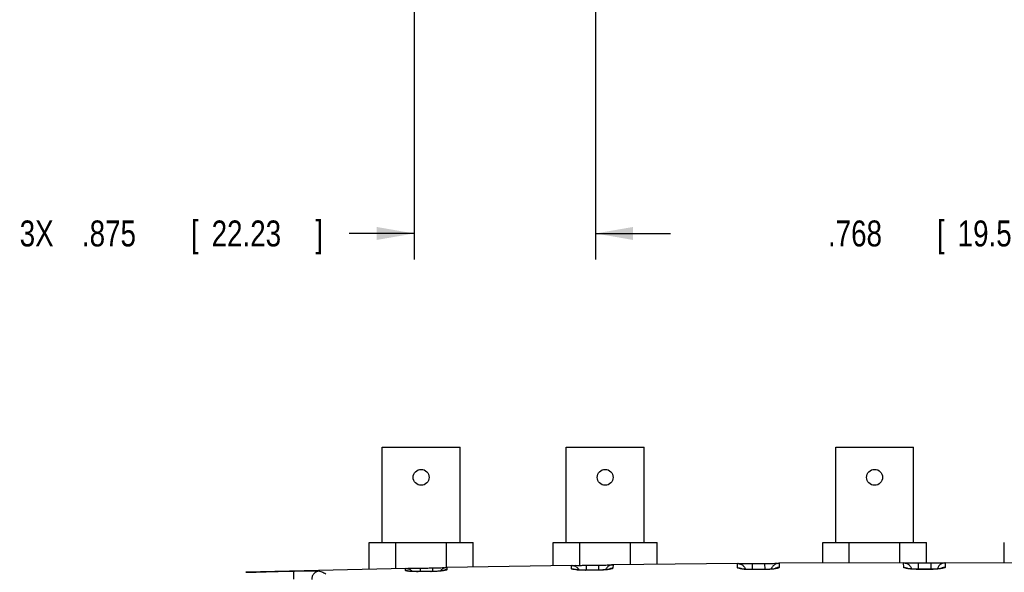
# Model space of a CAD drawing. Header units: inches. Extents: x 0 to 34, y 0 to 22.
# Tile 10 of 98: x 7.9 to 12.7, y 5.1 to 7.8. Entities that reach past the tile are written whole.
import ezdxf

# ---------------------------------------------------------------- set-up
doc = ezdxf.new("R2010")
doc.units = ezdxf.units.IN
doc.header["$LTSCALE"] = 1.87
doc.header["$MEASUREMENT"] = 0
doc.layers.get('0').update_dxf_attribs({"linetype": 'CONTINUOUS'})
doc.layers.add('DIMENSIONS', color=7, linetype='CONTINUOUS')
doc.styles.get("Standard").update_dxf_attribs({"font": 'txt', "width": 0.8})
doc.dimstyles.new('DIMSTYLE_1', dxfattribs={"dimtxt": 0.125, "dimasz": 0.18, "dimexe": 0.18, "dimexo": 0.0625, "dimgap": 0.09, "dimtad": 0, "dimtih": 1, "dimtoh": 1, "dimdec": 3, "dimzin": 4, "dimdsep": 46, "dimtxsty": 'STANDARD', "dimblk": '_FILLED', "dimblk1": '_FILLED', "dimblk2": '_FILLED', "dimcen": 0.09, "dimadec": 0, "dimazin": 0, "dimtp": 0.001, "dimtm": 0.001, "dimtfac": 1, "dimtdec": 3, "dimtofl": 0, "dimtmove": 0, "dimatfit": 3, "dimldrblk": '_FILLED', "dimfxl": 1, "dimtolj": 1, "dimtzin": 4, "dimarcsym": 0})

# ---------------------------------------------------------------- blocks, each defined once
blk = doc.blocks.new('_FILLED')
at = {"color": 0, "linetype": 'BYBLOCK'}
blk.add_solid([(0, 0), (-1, 0.174), (-1, -0.174)], dxfattribs=at)
blk = doc.blocks.new('*D8')
at = {"layer": 'DIMENSIONS', "color": 2, "linetype": 'CONTINUOUS'}
for p, q in [((9.8182, 12.1663), (9.8182, 6.6083)), ((10.6932, 12.1663), (10.6932, 6.6083)), ((9.8182, 6.7333), (9.5053, 6.7333)), ((10.6932, 6.7333), (11.0532, 6.7333))]:
    blk.add_line(p, q, dxfattribs=at)
at = {"layer": 'DIMENSIONS', "color": 2, "linetype": 'CONTINUOUS', "xscale": 0.18, "yscale": 0.18, "zscale": 0.18}
blk.add_blockref('_FILLED', (9.8182, 6.7333), dxfattribs=at)
at = {"layer": 'DIMENSIONS', "color": 2, "linetype": 'CONTINUOUS', "xscale": 0.18, "yscale": 0.18, "zscale": 0.18, "rotation": 180}
blk.add_blockref('_FILLED', (10.6932, 6.7333), dxfattribs=at)
at = {"layer": 'DIMENSIONS', "color": 2, "linetype": 'CONTINUOUS', "width": 0.8}
for s, p in [('3X ', (7.9178, 6.6708)), ('.875', (8.2178, 6.6708)), ('[', (8.7428, 6.6708)), ('22.23', (8.8428, 6.6708)), (']', (9.3428, 6.6708))]:
    blk.add_text(s, height=0.125, dxfattribs=at).set_placement(p)
blk = doc.blocks.new('*D11')
at = {"layer": 'DIMENSIONS', "color": 2, "linetype": 'CONTINUOUS'}
for p, q in [((13.4365, 9.9919), (13.4365, 6.6083)), ((14.2048, 9.9919), (14.2048, 6.6083)), ((13.4365, 6.7333), (13.1002, 6.7333)), ((14.2048, 6.7333), (14.5648, 6.7333))]:
    blk.add_line(p, q, dxfattribs=at)
at = {"layer": 'DIMENSIONS', "color": 2, "linetype": 'CONTINUOUS', "xscale": 0.18, "yscale": 0.18, "zscale": 0.18}
blk.add_blockref('_FILLED', (13.4365, 6.7333), dxfattribs=at)
at = {"layer": 'DIMENSIONS', "color": 2, "linetype": 'CONTINUOUS', "xscale": 0.18, "yscale": 0.18, "zscale": 0.18, "rotation": 180}
blk.add_blockref('_FILLED', (14.2048, 6.7333), dxfattribs=at)
at = {"layer": 'DIMENSIONS', "color": 2, "linetype": 'CONTINUOUS', "width": 0.8}
for s, p in [('.768', (11.8127, 6.6708)), ('[', (12.3377, 6.6708)), ('19.52', (12.4377, 6.6708)), (']', (12.9377, 6.6708))]:
    blk.add_text(s, height=0.125, dxfattribs=at).set_placement(p)

msp = doc.modelspace()

# ---------------------------------------------------------------- linework, layer by layer
at = {"color": 7, "linetype": 'CONTINUOUS'}
for p, q in [((9.6648, 5.2442), (9.6648, 5.7042)), ((9.6648, 5.7042), (10.0398, 5.7042)), ((10.0398, 5.2442), (10.0398, 5.7042)), ((10.5515, 5.2442), (10.5515, 5.7042)), ((10.5515, 5.7042), (10.9265, 5.7042)), ((10.9265, 5.2442), (10.9265, 5.7042)), ((11.8498, 5.2442), (11.8498, 5.7042)), ((11.8498, 5.7042), (12.2248, 5.7042)), ((12.2248, 5.2442), (12.2248, 5.7042)), ((9.6023, 5.1153), (9.6023, 5.2442)), ((9.6023, 5.2442), (10.1023, 5.2442)), ((9.73, 5.1184), (9.73, 5.2442)), ((9.9747, 5.1236), (9.9747, 5.2442)), ((10.1023, 5.1258), (10.1023, 5.2442)), ((10.489, 5.1325), (10.489, 5.2442)), ((10.489, 5.2442), (10.989, 5.2442)), ((10.6167, 5.1342), (10.6167, 5.2442)), ((10.8614, 5.1376), (10.8614, 5.2442)), ((10.989, 5.1389), (10.989, 5.2442)), ((11.7873, 5.145), (11.7873, 5.2442)), ((11.7873, 5.2442), (12.2873, 5.2442)), ((11.915, 5.1454), (11.915, 5.2442)), ((12.1597, 5.1462), (12.1597, 5.2442)), ((12.2873, 5.1458), (12.2873, 5.2442)), ((12.6623, 5.1453), (12.6623, 5.2442)), ((10.5787, 5.134), (9.9741, 5.1236)), ((10.5767, 5.1339), (10.5788, 5.134)), ((10.5773, 5.1179), (10.5767, 5.1339)), ((10.6467, 5.1345), (10.6471, 5.1107)), ((10.7069, 5.1353), (10.7073, 5.1111)), ((10.7749, 5.1367), (10.7769, 5.1367)), ((11.3786, 5.1429), (10.775, 5.1367)), ((10.7769, 5.1367), (10.7764, 5.1202)), ((11.3767, 5.1428), (11.3786, 5.1429)), ((11.3774, 5.1226), (11.3767, 5.1428)), ((11.4467, 5.1429), (11.4469, 5.1141)), ((11.5075, 5.1433), (11.5077, 5.1143)), ((11.5755, 5.1442), (11.5775, 5.1442)), ((12.1788, 5.1463), (11.5756, 5.1442)), ((11.5775, 5.1442), (11.5768, 5.1238)), ((12.1769, 5.1462), (12.1788, 5.1463)), ((12.1776, 5.1245), (12.1769, 5.1462)), ((12.2469, 5.1458), (12.2469, 5.1223)), ((12.3078, 5.1458), (12.3078, 5.1223)), ((12.9791, 5.1442), (12.3759, 5.1463)), ((12.3759, 5.1463), (12.3778, 5.1462)), ((12.3778, 5.1462), (12.3771, 5.1245)), ((9.7791, 5.1196), (9.0075, 5.1006)), ((9.777, 5.1195), (9.7791, 5.1196)), ((9.7773, 5.1094), (9.777, 5.1195)), ((9.8413, 5.1037), (9.8417, 5.104)), ((9.8999, 5.1046), (9.8417, 5.104)), ((9.8469, 5.1206), (9.8473, 5.104)), ((9.8995, 5.1043), (9.8999, 5.1046)), ((9.9062, 5.1218), (9.9065, 5.1047)), ((9.9741, 5.1236), (9.9762, 5.1236)), ((9.9762, 5.1236), (9.9758, 5.113)), ((10.6434, 5.1103), (10.6437, 5.1106)), ((10.7024, 5.111), (10.6437, 5.1106)), ((10.702, 5.1106), (10.7024, 5.111)), ((11.4456, 5.1136), (11.4457, 5.1141)), ((11.5046, 5.1142), (11.4457, 5.1141)), ((11.5045, 5.1138), (11.5046, 5.1142)), ((12.2469, 5.1223), (12.2469, 5.1152)), ((12.2478, 5.1147), (12.2479, 5.1152)), ((12.3068, 5.1152), (12.2479, 5.1152)), ((12.3068, 5.1147), (12.3068, 5.1152)), ((12.3078, 5.1223), (12.3078, 5.1152))]:
    msp.add_line(p, q, dxfattribs=at)
for points in [[(9.8417, 5.104), (9.8343, 5.1039), (9.822, 5.1041), (9.8115, 5.1045), (9.8029, 5.105), (9.7966, 5.1056), (9.7927, 5.1062), (9.7918, 5.1063)], [(9.9614, 5.1093), (9.9612, 5.1093), (9.9585, 5.1087), (9.953, 5.1079), (9.9453, 5.107), (9.9354, 5.1061), (9.9236, 5.1053), (9.9104, 5.1048), (9.8999, 5.1046)], [(10.6437, 5.1106), (10.6377, 5.1106), (10.6261, 5.1109), (10.6158, 5.1113), (10.6072, 5.112), (10.6004, 5.1127), (10.5956, 5.1134), (10.5943, 5.1137)], [(10.7592, 5.1154), (10.7599, 5.1156), (10.7592, 5.1155), (10.7551, 5.1147), (10.7482, 5.1137), (10.7387, 5.1126), (10.7271, 5.1118), (10.7138, 5.1112), (10.7024, 5.111)], [(11.4457, 5.1141), (11.4358, 5.1142), (11.4228, 5.1146), (11.4118, 5.1154), (11.4032, 5.1164), (11.3973, 5.1173), (11.3956, 5.1177)], [(11.5583, 5.1184), (11.5592, 5.1187), (11.5583, 5.1185), (11.5531, 5.1175), (11.5444, 5.1163), (11.5329, 5.1152), (11.5189, 5.1145), (11.5046, 5.1142)], [(12.2479, 5.1152), (12.2377, 5.1153), (12.2245, 5.1158), (12.2132, 5.1167), (12.2044, 5.1177), (12.1982, 5.1187), (12.1963, 5.1192)], [(12.3593, 5.1194), (12.3589, 5.1193), (12.3555, 5.1186), (12.3494, 5.1176), (12.3407, 5.1166), (12.3299, 5.1158), (12.3173, 5.1153), (12.3068, 5.1152)]]:
    msp.add_lwpolyline(points, dxfattribs=at)
for centre in [(9.8523, 5.5582), (10.739, 5.5582), (12.0373, 5.5582)]:
    msp.add_circle(centre, 0.0385, dxfattribs=at)
for points, knots in [([(10.5767, 5.1339), (10.5819, 5.134), (10.5923, 5.1321), (10.6015, 5.1262), (10.6055, 5.1223), (10.6059, 5.1219)], [0, 0, 0, 0, 0.478943, 0.957882, 1, 1, 1, 1]), ([(10.5788, 5.1344), (10.5793, 5.1343), (10.5846, 5.1327), (10.5873, 5.1337), (10.5903, 5.1341)], [0, 0, 0, 0, 0.08814, 1, 1, 1, 1]), ([(10.5903, 5.1341), (10.5948, 5.1347), (10.6075, 5.1337), (10.6258, 5.1343), (10.6395, 5.1344), (10.6467, 5.1345)], [0, 0, 0, 0, 0.274983, 0.619461, 1, 1, 1, 1]), ([(10.6467, 5.1345), (10.6567, 5.1346), (10.6768, 5.1349), (10.6969, 5.1351), (10.7069, 5.1353)], [0, 0, 0, 0, 0.500001, 1, 1, 1, 1]), ([(10.7069, 5.1353), (10.7141, 5.1354), (10.7279, 5.1357), (10.7462, 5.1356), (10.7589, 5.1369), (10.7634, 5.1364)], [0, 0, 0, 0, 0.381409, 0.725572, 1, 1, 1, 1]), ([(10.7769, 5.1367), (10.7719, 5.1366), (10.7617, 5.1345), (10.7488, 5.126), (10.7429, 5.1175), (10.7409, 5.1128)], [0, 0, 0, 0, 0.333335, 0.666669, 1, 1, 1, 1]), ([(10.7634, 5.1364), (10.7663, 5.1361), (10.769, 5.1353), (10.7744, 5.1369), (10.7748, 5.1371)], [0, 0, 0, 0, 0.911524, 1, 1, 1, 1]), ([(11.3767, 5.1428), (11.3818, 5.1429), (11.3922, 5.1409), (11.4054, 5.1324), (11.4114, 5.1239), (11.4135, 5.1192)], [0, 0, 0, 0, 0.333335, 0.666669, 1, 1, 1, 1]), ([(11.3787, 5.1433), (11.3792, 5.1432), (11.3846, 5.1416), (11.3873, 5.1425), (11.3902, 5.1429)], [0, 0, 0, 0, 0.092355, 1, 1, 1, 1]), ([(11.3902, 5.1429), (11.3947, 5.1434), (11.4074, 5.1424), (11.4257, 5.1429), (11.4395, 5.1428), (11.4467, 5.1429)], [0, 0, 0, 0, 0.274951, 0.619436, 1, 1, 1, 1]), ([(11.4467, 5.1429), (11.4568, 5.1429), (11.4771, 5.1431), (11.4973, 5.1432), (11.5075, 5.1433)], [0, 0, 0, 0, 0.500001, 1, 1, 1, 1]), ([(11.5075, 5.1433), (11.5146, 5.1433), (11.5285, 5.1436), (11.5468, 5.1434), (11.5595, 5.1446), (11.564, 5.144)], [0, 0, 0, 0, 0.381373, 0.725527, 1, 1, 1, 1]), ([(11.5626, 5.1412), (11.5578, 5.1393), (11.5492, 5.1336), (11.5432, 5.1251), (11.5412, 5.1204)], [0, 0, 0, 0, 0.500002, 1, 1, 1, 1]), ([(11.564, 5.144), (11.5669, 5.1437), (11.5696, 5.1429), (11.575, 5.1445), (11.5754, 5.1446)], [0, 0, 0, 0, 0.907613, 1, 1, 1, 1]), ([(12.207, 5.1167), (12.2017, 5.1173), (12.1926, 5.1185), (12.1837, 5.1206), (12.1777, 5.123), (12.1776, 5.1245)], [0, 0, 0, 0, 0.510911, 0.851664, 1, 1, 1, 1]), ([(12.1776, 5.1245), (12.1827, 5.1245), (12.1894, 5.1232), (12.1955, 5.1204), (12.1968, 5.1197)], [0, 0, 0, 0, 0.766848, 1, 1, 1, 1]), ([(12.1789, 5.1467), (12.1793, 5.1466), (12.1847, 5.145), (12.1874, 5.1458), (12.1904, 5.1462)], [0, 0, 0, 0, 0.093788, 1, 1, 1, 1]), ([(12.1904, 5.1462), (12.1949, 5.1467), (12.2076, 5.1456), (12.2259, 5.146), (12.2397, 5.1458), (12.2469, 5.1458)], [0, 0, 0, 0, 0.274815, 0.619081, 1, 1, 1, 1]), ([(12.1919, 5.1433), (12.1966, 5.1414), (12.2054, 5.1357), (12.2113, 5.1272), (12.2134, 5.1225)], [0, 0, 0, 0, 0.500002, 1, 1, 1, 1]), ([(12.3078, 5.1458), (12.315, 5.1458), (12.3288, 5.146), (12.3471, 5.1456), (12.3598, 5.1467), (12.3643, 5.1462)], [0, 0, 0, 0, 0.381342, 0.725487, 1, 1, 1, 1]), ([(12.3628, 5.1433), (12.3581, 5.1414), (12.3493, 5.1357), (12.3433, 5.1272), (12.3413, 5.1225)], [0, 0, 0, 0, 0.500002, 1, 1, 1, 1]), ([(12.3771, 5.1245), (12.377, 5.123), (12.3709, 5.1206), (12.362, 5.1185), (12.353, 5.1173), (12.3477, 5.1167)], [0, 0, 0, 0, 0.148756, 0.489365, 1, 1, 1, 1]), ([(12.3771, 5.1245), (12.372, 5.1245), (12.3653, 5.1232), (12.3593, 5.1204), (12.3579, 5.1197)], [0, 0, 0, 0, 0.768891, 1, 1, 1, 1]), ([(12.3643, 5.1462), (12.3672, 5.1458), (12.3699, 5.145), (12.3753, 5.1466), (12.3758, 5.1467)], [0, 0, 0, 0, 0.906395, 1, 1, 1, 1]), ([(9.0075, 5.1006), (9.0339, 5.1013), (9.1113, 5.1035), (9.1887, 5.1055), (9.2397, 5.1068)], [0, 0, 0, 0, 0.340933, 1, 1, 1, 1]), ([(9.2397, 5.1068), (9.2385, 5.1066), (9.238, 5.101), (9.2368, 5.094), (9.2365, 5.081), (9.2365, 5.0718), (9.2366, 5.0668)], [0, 0, 0, 0, 0.086724, 0.303782, 0.623821, 1, 1, 1, 1]), ([(9.2397, 5.1068), (9.2434, 5.1069), (9.2508, 5.107), (9.2618, 5.1073), (9.2725, 5.1075), (9.283, 5.1077), (9.293, 5.1079), (9.3027, 5.1081), (9.3118, 5.1082), (9.3203, 5.1083), (9.3283, 5.1083), (9.3356, 5.1082), (9.3421, 5.1081), (9.348, 5.1079), (9.353, 5.1077), (9.3572, 5.1074), (9.3606, 5.107), (9.3625, 5.1066), (9.3632, 5.1064)], [0, 0, 0, 0, 0.090265, 0.179328, 0.266544, 0.35124, 0.432757, 0.510648, 0.584524, 0.653885, 0.718245, 0.777162, 0.830453, 0.877881, 0.918933, 0.953118, 0.980156, 1, 1, 1, 1]), ([(9.3632, 5.1064), (9.3582, 5.1062), (9.3481, 5.1039), (9.3354, 5.0949), (9.3269, 5.0818), (9.3249, 5.0716), (9.3248, 5.0665)], [0, 0, 0, 0, 0.248131, 0.497754, 0.748682, 1, 1, 1, 1]), ([(9.3632, 5.1064), (9.3666, 5.1055), (9.3733, 5.1033), (9.3831, 5.0989), (9.3895, 5.0952), (9.3927, 5.0932)], [0, 0, 0, 0, 0.320861, 0.653189, 1, 1, 1, 1]), ([(9.777, 5.1195), (9.7821, 5.1197), (9.7926, 5.1178), (9.8015, 5.1122), (9.8053, 5.1086)], [0, 0, 0, 0, 0.500001, 1, 1, 1, 1]), ([(9.7773, 5.1094), (9.7825, 5.1095), (9.7881, 5.1085), (9.7933, 5.1064), (9.7937, 5.1062)], [0, 0, 0, 0, 0.927903, 1, 1, 1, 1]), ([(9.8036, 5.1046), (9.7988, 5.1049), (9.7906, 5.1055), (9.7832, 5.107), (9.7774, 5.1081), (9.7773, 5.1094)], [0, 0, 0, 0, 0.523534, 0.86497, 1, 1, 1, 1]), ([(9.7792, 5.12), (9.7796, 5.1199), (9.7849, 5.1184), (9.7876, 5.1194), (9.7905, 5.1198)], [0, 0, 0, 0, 0.081017, 1, 1, 1, 1]), ([(9.7905, 5.1198), (9.795, 5.1204), (9.8077, 5.1196), (9.826, 5.1203), (9.8398, 5.1204), (9.8469, 5.1206)], [0, 0, 0, 0, 0.275011, 0.619483, 1, 1, 1, 1]), ([(9.8413, 5.1037), (9.8346, 5.1036), (9.822, 5.1037), (9.8096, 5.1042), (9.8036, 5.1046)], [0, 0, 0, 0, 0.528767, 1, 1, 1, 1]), ([(9.8995, 5.1043), (9.8898, 5.1042), (9.8704, 5.104), (9.851, 5.1038), (9.8413, 5.1037)], [0, 0, 0, 0, 0.499989, 1, 1, 1, 1]), ([(9.8469, 5.1206), (9.8568, 5.1208), (9.8765, 5.1212), (9.8963, 5.1216), (9.9062, 5.1218)], [0, 0, 0, 0, 0.500002, 1, 1, 1, 1]), ([(9.9435, 5.1064), (9.9363, 5.1058), (9.9219, 5.1048), (9.9071, 5.1044), (9.8995, 5.1043)], [0, 0, 0, 0, 0.481405, 1, 1, 1, 1]), ([(9.9062, 5.1218), (9.9134, 5.1219), (9.9272, 5.1224), (9.9455, 5.1224), (9.9582, 5.1238), (9.9627, 5.1233)], [0, 0, 0, 0, 0.381448, 0.72562, 1, 1, 1, 1]), ([(9.9758, 5.113), (9.9758, 5.1115), (9.9685, 5.1102), (9.9594, 5.1079), (9.9494, 5.1069), (9.9435, 5.1064)], [0, 0, 0, 0, 0.13645, 0.480798, 1, 1, 1, 1]), ([(9.9762, 5.1236), (9.9712, 5.1235), (9.9611, 5.1214), (9.9525, 5.1157), (9.9489, 5.1121)], [0, 0, 0, 0, 0.500001, 1, 1, 1, 1]), ([(9.9758, 5.113), (9.9708, 5.1129), (9.9652, 5.1117), (9.9601, 5.1095), (9.9597, 5.1092)], [0, 0, 0, 0, 0.906574, 1, 1, 1, 1]), ([(9.9627, 5.1233), (9.9656, 5.123), (9.9683, 5.1222), (9.9736, 5.1239), (9.974, 5.124)], [0, 0, 0, 0, 0.918251, 1, 1, 1, 1]), ([(10.5773, 5.1179), (10.5824, 5.118), (10.5886, 5.1169), (10.5943, 5.1144), (10.5952, 5.114)], [0, 0, 0, 0, 0.836202, 1, 1, 1, 1]), ([(10.6046, 5.1117), (10.5996, 5.1121), (10.5912, 5.113), (10.5831, 5.1147), (10.5773, 5.1165), (10.5773, 5.1179)], [0, 0, 0, 0, 0.516951, 0.857612, 1, 1, 1, 1]), ([(10.6434, 5.1103), (10.6365, 5.1102), (10.6236, 5.1104), (10.6108, 5.1111), (10.6046, 5.1117)], [0, 0, 0, 0, 0.526882, 1, 1, 1, 1]), ([(10.702, 5.1106), (10.6923, 5.1106), (10.6727, 5.1105), (10.6531, 5.1103), (10.6434, 5.1103)], [0, 0, 0, 0, 0.499977, 1, 1, 1, 1]), ([(10.745, 5.1128), (10.738, 5.1121), (10.7239, 5.1111), (10.7095, 5.1107), (10.702, 5.1106)], [0, 0, 0, 0, 0.480234, 1, 1, 1, 1]), ([(10.7764, 5.1202), (10.7763, 5.1187), (10.7695, 5.1167), (10.7604, 5.1145), (10.7507, 5.1133), (10.745, 5.1128)], [0, 0, 0, 0, 0.142859, 0.485556, 1, 1, 1, 1]), ([(10.7764, 5.1202), (10.7713, 5.1202), (10.7652, 5.1189), (10.7595, 5.1163), (10.7586, 5.1158)], [0, 0, 0, 0, 0.82285, 1, 1, 1, 1]), ([(11.3774, 5.1226), (11.3825, 5.1227), (11.3891, 5.1215), (11.3951, 5.1187), (11.3963, 5.1181)], [0, 0, 0, 0, 0.785784, 1, 1, 1, 1]), ([(11.4057, 5.1154), (11.4006, 5.1159), (11.3919, 5.117), (11.3833, 5.119), (11.3774, 5.1212), (11.3774, 5.1226)], [0, 0, 0, 0, 0.512651, 0.853091, 1, 1, 1, 1]), ([(11.4456, 5.1136), (11.4386, 5.1136), (11.4252, 5.1139), (11.4121, 5.1147), (11.4057, 5.1154)], [0, 0, 0, 0, 0.525073, 1, 1, 1, 1]), ([(11.5045, 5.1138), (11.4947, 5.1138), (11.475, 5.1137), (11.4554, 5.1137), (11.4456, 5.1136)], [0, 0, 0, 0, 0.499984, 1, 1, 1, 1]), ([(11.5464, 5.1159), (11.5396, 5.1152), (11.5258, 5.1142), (11.5118, 5.1138), (11.5045, 5.1138)], [0, 0, 0, 0, 0.478934, 1, 1, 1, 1]), ([(11.5768, 5.1238), (11.5767, 5.1222), (11.5703, 5.1199), (11.5612, 5.1177), (11.5519, 5.1165), (11.5464, 5.1159)], [0, 0, 0, 0, 0.147157, 0.488588, 1, 1, 1, 1]), ([(11.5768, 5.1238), (11.5717, 5.1238), (11.5651, 5.1225), (11.5592, 5.1197), (11.5579, 5.119)], [0, 0, 0, 0, 0.778128, 1, 1, 1, 1]), ([(12.2478, 5.1147), (12.2407, 5.1147), (12.2305, 5.115), (12.2205, 5.1155), (12.2175, 5.1158)], [0, 0, 0, 0, 0.703872, 1, 1, 1, 1]), ([(12.3068, 5.1147), (12.297, 5.1147), (12.2773, 5.1147), (12.2577, 5.1147), (12.2478, 5.1147)], [0, 0, 0, 0, 0.5, 1, 1, 1, 1]), ([(12.3372, 5.1158), (12.3342, 5.1155), (12.3242, 5.115), (12.314, 5.1147), (12.3068, 5.1147)], [0, 0, 0, 0, 0.29736, 1, 1, 1, 1])]:
    msp.add_open_spline(points, degree=3, knots=knots, dxfattribs=at)
for points in [[(11.3791, 5.1432), (11.379, 5.1432), (11.3789, 5.1432), (11.3787, 5.1433)], [(11.5756, 5.1441), (11.5712, 5.1439), (11.5667, 5.1429), (11.5626, 5.1412)], [(11.5754, 5.1446), (11.5753, 5.1446), (11.5752, 5.1446), (11.5751, 5.1445)], [(11.5775, 5.1442), (11.5769, 5.1442), (11.5762, 5.1442), (11.5756, 5.1441)], [(12.1769, 5.1462), (12.1775, 5.1462), (12.1781, 5.1462), (12.1787, 5.1462)], [(12.1787, 5.1462), (12.1832, 5.146), (12.1877, 5.145), (12.1919, 5.1433)], [(12.2469, 5.1458), (12.257, 5.1458), (12.2773, 5.1458), (12.2977, 5.1458), (12.3078, 5.1458)], [(12.376, 5.1462), (12.3715, 5.146), (12.367, 5.145), (12.3628, 5.1433)], [(12.3758, 5.1467), (12.3757, 5.1467), (12.3756, 5.1466), (12.3755, 5.1466)], [(12.3778, 5.1462), (12.3772, 5.1462), (12.3766, 5.1462), (12.376, 5.1462)], [(9.8053, 5.1086), (9.8065, 5.1075), (9.8076, 5.1063), (9.8086, 5.1051)], [(9.9489, 5.1121), (9.9474, 5.1107), (9.9461, 5.1091), (9.9448, 5.1074)], [(10.6059, 5.1219), (10.6088, 5.1189), (10.6113, 5.1154), (10.6132, 5.1117)], [(11.4135, 5.1192), (11.4141, 5.1179), (11.4146, 5.1167), (11.415, 5.1154)], [(11.5412, 5.1204), (11.5405, 5.119), (11.54, 5.1176), (11.5395, 5.1161)], [(12.2175, 5.1158), (12.214, 5.116), (12.2105, 5.1163), (12.207, 5.1167)], [(12.2134, 5.1225), (12.2143, 5.1207), (12.2149, 5.1187), (12.2155, 5.1168)], [(12.3477, 5.1167), (12.3441, 5.1163), (12.3407, 5.116), (12.3372, 5.1158)], [(12.3413, 5.1225), (12.3404, 5.1207), (12.3397, 5.1187), (12.3392, 5.1167)]]:
    msp.add_open_spline(points, degree=3, dxfattribs=at)

# ---------------------------------------------------------------- dimensions: what is measured, and where the dimension line sits
at = {"layer": 'DIMENSIONS', "color": 2, "linetype": 'CONTINUOUS'}
dim = msp.add_linear_dim(base=(10.6932, 6.7333), p1=(9.8182, 12.1663), p2=(10.6932, 12.1663), text='3X <>', dimstyle='DIMSTYLE_1', dxfattribs=at)
dim.commit()
dim.dimension.update_dxf_attribs({"geometry": '*D8', "text_midpoint": (8.6803, 6.7333), "dimtype": 160})
dim = msp.add_linear_dim(base=(13.4365, 6.7333), p1=(14.2048, 9.9919), p2=(13.4365, 9.9919), angle=180, dimstyle='DIMSTYLE_1', dxfattribs=at)
dim.commit()
dim.dimension.update_dxf_attribs({"geometry": '*D11', "text_midpoint": (12.4252, 6.7333), "dimtype": 160})

doc.saveas('drawing.dxf')
